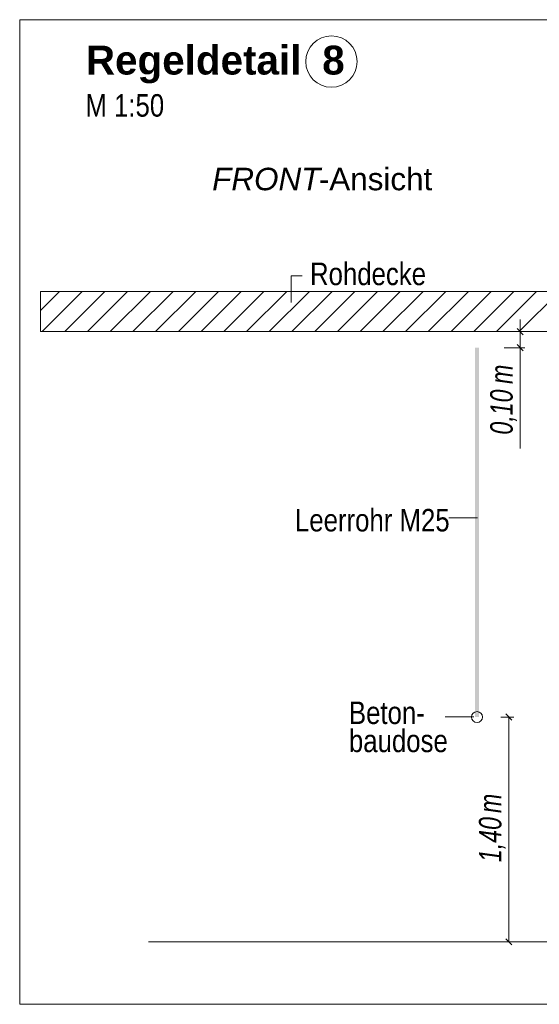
# Model space of a CAD drawing. Extents: x -720 to 300, y 62 to 1162.
# Tile 141 of 256: x 181 to 213, y 715 to 776. Entities that reach past the tile are written whole.
import ezdxf
from ezdxf.lldxf.tags import DXFTag

# ---------------------------------------------------------------- set-up
doc = ezdxf.new("R2010")
doc.units = 0
doc.layers.get('0').update_dxf_attribs({"lineweight": 13})
for name, color, linetype, lineweight, true_color in [('E_Aussparung Bemaßung-A06G942T8I', 5, 'Continuous', 9, 0x0000ff), ('E_Betonbaudose', 1, 'Continuous', 13, 0xff0000), ('E_Detail_Beschriftung', 7, 'Continuous', 13, 0x009900), ('E_Detail_Wandschraffur', 7, 'Continuous', 5, 0xc0c0c0), ('E_Leerrohr Beschriftung', 1, 'Continuous', 9, 0xff0000)]:
    doc.layers.add(name, color=color, linetype=linetype, lineweight=lineweight, true_color=true_color)
doc.layers.add('E_Detail_Linie_Text_Bem', color=7, linetype='Continuous', lineweight=13)
doc.styles.get("Standard").update_dxf_attribs({"font": 'ARIALN.TTF'})
tags = doc.linetypes.add('fein_strichliert', pattern=[4, 1, -2, 1]).pattern_tags.tags
tags[8:9] = [DXFTag(74, 4), DXFTag(75, 0), DXFTag(340, '0'), DXFTag(46, 0.0), DXFTag(50, 0.0), DXFTag(44, 0.0), DXFTag(45, 0.0)]
tags[6:7] = [DXFTag(74, 4), DXFTag(75, 0), DXFTag(340, '0'), DXFTag(46, 0.0), DXFTag(50, 0.0), DXFTag(44, 0.0), DXFTag(45, 0.0)]
tags[4:5] = [DXFTag(74, 4), DXFTag(75, 0), DXFTag(340, '0'), DXFTag(46, 0.0), DXFTag(50, 0.0), DXFTag(44, 0.0), DXFTag(45, 0.0)]
tags = doc.linetypes.add('fein_strichliert-A06G942X8I', pattern=[4, 1, -2, 1]).pattern_tags.tags
tags[8:9] = [DXFTag(74, 4), DXFTag(75, 0), DXFTag(340, '0'), DXFTag(46, 0.0), DXFTag(50, 0.0), DXFTag(44, 0.0), DXFTag(45, 0.0)]
tags[6:7] = [DXFTag(74, 4), DXFTag(75, 0), DXFTag(340, '0'), DXFTag(46, 0.0), DXFTag(50, 0.0), DXFTag(44, 0.0), DXFTag(45, 0.0)]
tags[4:5] = [DXFTag(74, 4), DXFTag(75, 0), DXFTag(340, '0'), DXFTag(46, 0.0), DXFTag(50, 0.0), DXFTag(44, 0.0), DXFTag(45, 0.0)]

# ---------------------------------------------------------------- blocks, each defined once
blk = doc.blocks.new('Referenz-A06G94308I')
at = {"layer": 'E_Aussparung Bemaßung-A06G942T8I', "linetype": 'Continuous', "ltscale": 0.13}
for p, q in [((212.304, 757.578), (212.304, 749.54)), ((212.604, 756.815), (211.304, 756.815)), ((212.114, 757.006), (212.495, 756.624)), ((212.604, 755.815), (211.304, 755.815)), ((212.114, 756.006), (212.495, 755.624)), ((211.904, 732.815), (211.104, 732.815)), ((211.795, 732.624), (211.414, 733.006)), ((211.604, 732.815), (211.604, 718.815)), ((211.904, 718.815), (211.104, 718.815)), ((211.795, 718.624), (211.414, 719.006))]:
    blk.add_line(p, q, dxfattribs=at)
at = {"layer": 'E_Betonbaudose', "linetype": 'Continuous', "ltscale": 0.13}
blk.add_circle((209.618, 732.815), 0.34, dxfattribs=at)
at = {"layer": 'E_Detail_Linie_Text_Bem', "linetype": 'fein_strichliert-A06G942X8I', "ltscale": 0.65}
for p, q in [((243.927, 776.242), (181.157, 776.242)), ((181.157, 776.242), (181.157, 714.925)), ((181.157, 714.925), (240.9, 714.925))]:
    blk.add_line(p, q, dxfattribs=at)
at = {"layer": 'E_Detail_Linie_Text_Bem', "color": 0, "linetype": 'Continuous', "ltscale": 0.13}
for p, q in [((198.048, 758.635), (198.048, 760.283)), ((198.048, 760.283), (198.735, 760.283)), ((207.862, 745.219), (209.647, 745.219)), ((207.626, 732.818), (209.411, 732.818))]:
    blk.add_line(p, q, dxfattribs=at)
at = {"layer": 'E_Detail_Linie_Text_Bem', "linetype": 'Continuous', "ltscale": 0.13}
for p, q in [((233.774, 759.315), (182.447, 759.315)), ((182.447, 759.315), (182.447, 756.815)), ((182.447, 756.815), (192.839, 756.815)), ((182.447, 756.815), (231.274, 756.815)), ((192.839, 756.815), (233.774, 756.815)), ((189.173, 718.815), (226.186, 718.815))]:
    blk.add_line(p, q, dxfattribs=at)
blk.add_solid([(209.743, 755.815), (209.743, 732.815), (209.493, 755.814), (209.493, 732.815)], dxfattribs=at)
at = {"layer": 'E_Detail_Wandschraffur', "linetype": 'ByBlock', "ltscale": 0.13}
for p, q in [((182.447, 758.129), (183.632, 759.315)), ((183.96, 756.815), (186.46, 759.315)), ((186.789, 756.815), (189.289, 759.315)), ((189.617, 756.815), (192.117, 759.315)), ((192.446, 756.815), (194.946, 759.315)), ((195.274, 756.815), (197.774, 759.315)), ((198.102, 756.815), (200.602, 759.315)), ((200.931, 756.815), (203.431, 759.315)), ((203.759, 756.815), (206.259, 759.315)), ((206.588, 756.815), (209.088, 759.315)), ((209.416, 756.815), (211.916, 759.315)), ((212.245, 756.815), (214.745, 759.315))]:
    blk.add_line(p, q, dxfattribs=at)
at = {"layer": 'E_Detail_Wandschraffur', "linetype": 'fein_strichliert', "ltscale": 0.13}
for p, q in [((182.546, 756.815), (185.046, 759.315)), ((185.374, 756.815), (187.874, 759.315)), ((188.203, 756.815), (190.703, 759.315)), ((191.031, 756.815), (193.531, 759.315)), ((193.86, 756.815), (196.36, 759.315)), ((196.688, 756.815), (199.188, 759.315)), ((199.517, 756.815), (202.017, 759.315)), ((202.345, 756.815), (204.845, 759.315)), ((205.173, 756.815), (207.673, 759.315)), ((208.002, 756.815), (210.502, 759.315)), ((210.83, 756.815), (213.33, 759.315))]:
    blk.add_line(p, q, dxfattribs=at)
at = {"layer": 'E_Leerrohr Beschriftung', "linetype": 'Continuous', "ltscale": 0.13}
blk.add_circle((200.556, 773.635), 1.6, dxfattribs=at)
at = {"layer": 'E_Aussparung Bemaßung-A06G942T8I', "linetype": 'Continuous', "ltscale": 0.13, "char_height": 1.4, "attachment_point": 1, "rotation": 90}
for s, insert in [('{\\W0.9;\\fArial Narrow|b0|i1;m}', (210.438, 753.555)), ('{\\W0.9;\\fArial Narrow|b0|i1;0,10 }', (210.438, 750.402)), ('{\\W0.9;\\fArial Narrow|b0|i1;m}', (209.738, 726.835)), ('{\\W0.9;\\fArial Narrow|b0|i1;1,40 }', (209.738, 723.778))]:
    blk.add_mtext(s, dxfattribs=dict(at, insert=insert))
at = {"layer": 'E_Detail_Beschriftung', "color": 1, "linetype": 'Continuous', "lineweight": 35, "ltscale": 0.35, "true_color": 0xff0000, "char_height": 1.8, "attachment_point": 1}
for s, insert in [('{\\fArial|b1|i0;Regeldetail}', (185.275, 774.626)), ('{\\fArial|b1|i0;8}', (199.985, 774.626))]:
    blk.add_mtext(s, dxfattribs=dict(at, insert=insert))
at = {"layer": 'E_Detail_Beschriftung', "linetype": 'Continuous', "ltscale": 0.13, "char_height": 1.4, "attachment_point": 1}
for s, insert in [('{\\fArial Narrow;M 1:50}', (185.245, 771.605)), ('{\\fArial Narrow;Rohdecke}', (199.225, 761.112)), ('{\\fArial Narrow;Leerrohr M25}', (198.289, 745.774)), ('{\\fArial Narrow;Beton-}', (201.646, 733.78)), ('{\\fArial Narrow;baudose}', (201.646, 732.03))]:
    blk.add_mtext(s, dxfattribs=dict(at, insert=insert))
at = {"layer": 'E_Detail_Beschriftung', "linetype": 'Continuous', "lineweight": -2, "ltscale": 0.25, "char_height": 1.4, "attachment_point": 1}
for s, insert in [('{\\fArial;-Ansicht}', (199.771, 767.02)), ('{\\fArial|b0|i1;FRONT}', (193.135, 767.02))]:
    blk.add_mtext(s, dxfattribs=dict(at, insert=insert))

msp = doc.modelspace()

# ---------------------------------------------------------------- block references
at = {"color": 8, "lineweight": 25, "ltscale": 0.25, "true_color": 0x808080}
msp.add_blockref('Referenz-A06G94308I', (0, 0), dxfattribs=at)

doc.saveas('drawing.dxf')
